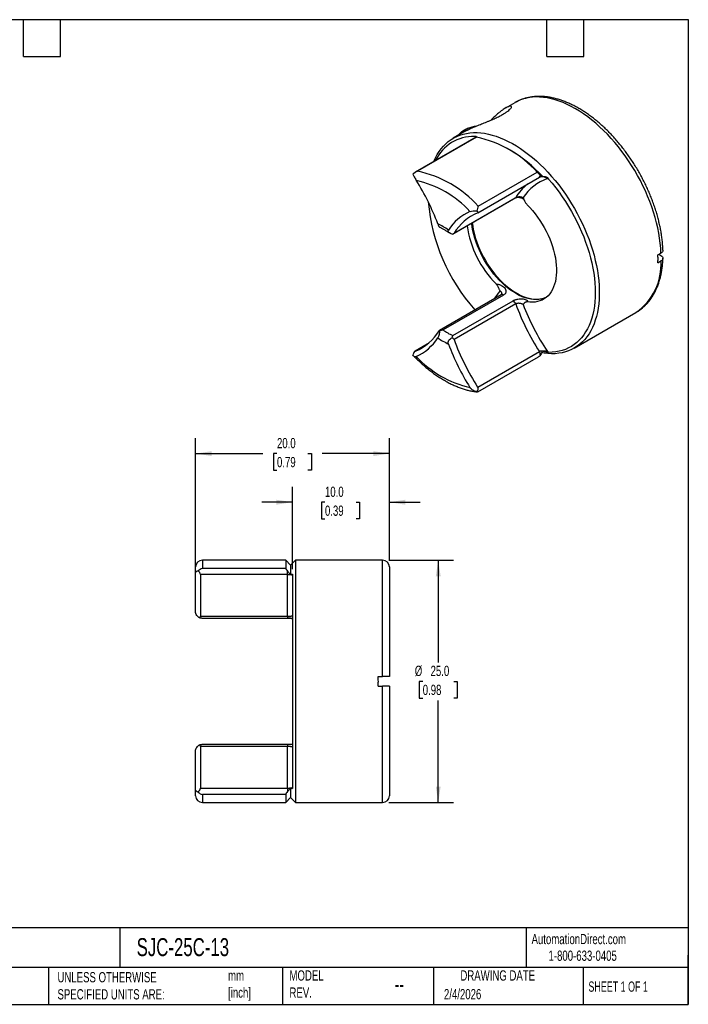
# Model space of a CAD drawing. Header units: millimetres. Extents: x 3 to 137, y 3 to 105.
# Tile 2 of 2: x 68 to 137, y 3 to 105. Entities that reach past the tile are written whole.
import ezdxf

# ---------------------------------------------------------------- set-up
doc = ezdxf.new("R2010")
doc.units = ezdxf.units.MM
doc.header["$LTSCALE"] = 0.5
doc.linetypes.add('SLD-Solid', pattern=[0])
doc.layers.add('DIMENSIONS', color=140, linetype='SLD-Solid', lineweight=25)
doc.layers.add('TEXT', color=140, linetype='SLD-Solid', lineweight=25)
doc.styles.add('SLDTEXTSTYLE0', font='TXT', dxfattribs={"width": 0.7})
doc.styles.add('SLDTEXTSTYLE1', font='TXT', dxfattribs={"width": 0.65})
doc.dimstyles.new('SLDDIMSTYLE1', dxfattribs={"dimtxt": 1.079004, "dimasz": 1.651, "dimexe": 0, "dimexo": 0.0625, "dimgap": 0.269751, "dimtad": 0, "dimtih": 1, "dimtoh": 1, "dimdec": 1, "dimrnd": 1e-09, "dimzin": 4, "dimdsep": 46, "dimtxsty": 'SLDTEXTSTYLE0', "dimsah": 1, "dimcen": 0.09, "dimadec": 0, "dimazin": 1, "dimtfac": 1, "dimtdec": 1, "dimtofl": 0, "dimtmove": 0, "dimatfit": 3, "dimfxl": 0, "dimfrac": 2, "dimtolj": 1, "dimtzin": 12, "dimarcsym": 0})
doc.dimstyles.new('SLDDIMSTYLE2', dxfattribs={"dimtxt": 1.079004, "dimasz": 1.651, "dimexe": 0, "dimexo": 0.0625, "dimgap": 0.269751, "dimtad": 0, "dimtih": 1, "dimtoh": 1, "dimdec": 1, "dimrnd": 1e-09, "dimzin": 4, "dimdsep": 46, "dimtxsty": 'SLDTEXTSTYLE0', "dimsah": 1, "dimcen": 0.09, "dimadec": 0, "dimazin": 1, "dimtfac": 1, "dimtdec": 1, "dimtmove": 0, "dimatfit": 0, "dimfxl": 0, "dimfrac": 2, "dimtolj": 1, "dimtzin": 12, "dimarcsym": 0})

# ---------------------------------------------------------------- blocks, each defined once
blk = doc.blocks.new('_D_1')
at = {"layer": 'DIMENSIONS'}
for p, q in [((105.62, 49), (112.31, 49)), ((110.72, 49), (110.72, 38.46)), ((109.12, 36.5), (108.75, 36.5)), ((108.75, 36.5), (108.75, 34.78)), ((112.32, 36.5), (112.69, 36.5)), ((112.69, 36.5), (112.69, 34.78)), ((108.75, 34.78), (109.12, 34.78)), ((112.69, 34.78), (112.32, 34.78)), ((110.72, 24), (110.72, 34.54)), ((105.62, 24), (112.31, 24))]:
    blk.add_line(p, q, dxfattribs=at)
for points in [[(110.72, 49), (110.47, 47.35), (110.97, 47.35)], [(110.72, 24), (110.97, 25.65), (110.47, 25.65)]]:
    blk.add_solid(points, dxfattribs=at)
at = {"layer": 'DIMENSIONS', "char_height": 1.058, "attachment_point": 1, "style": 'SLDTEXTSTYLE0'}
for s, insert in [('%%c', (108.3, 38.11)), ('25.0', (109.93, 38.11)), ('0.98', (109.12, 36.15))]:
    blk.add_mtext(s, dxfattribs=dict(at, insert=insert))
blk = doc.blocks.new('_D_2')
at = {"layer": 'DIMENSIONS'}
for p, q in [((95.68, 48.08), (95.68, 56.57)), ((105.68, 48.93), (105.68, 56.57)), ((95.68, 54.99), (92.51, 54.99)), ((99.03, 54.99), (98.67, 54.99)), ((98.67, 54.99), (98.67, 53.27)), ((102.24, 54.99), (102.6, 54.99)), ((102.6, 54.99), (102.6, 53.27)), ((105.68, 54.99), (108.86, 54.99)), ((98.67, 53.27), (99.03, 53.27)), ((102.6, 53.27), (102.24, 53.27))]:
    blk.add_line(p, q, dxfattribs=at)
for points in [[(95.68, 54.99), (94.03, 55.24), (94.03, 54.73)], [(105.68, 54.99), (107.33, 54.73), (107.33, 55.24)]]:
    blk.add_solid(points, dxfattribs=at)
at = {"layer": 'DIMENSIONS', "char_height": 1.058, "attachment_point": 1, "style": 'SLDTEXTSTYLE0'}
for s, insert in [('10.0', (99.03, 56.59)), ('0.39', (99.03, 54.64))]:
    blk.add_mtext(s, dxfattribs=dict(at, insert=insert))
blk = doc.blocks.new('_D_3')
at = {"layer": 'DIMENSIONS'}
for p, q in [((85.68, 48.26), (85.68, 61.59)), ((105.68, 48.93), (105.68, 61.59)), ((85.68, 60), (92.62, 60)), ((94.08, 60), (93.71, 60)), ((93.71, 60), (93.71, 58.28)), ((97.28, 60), (97.65, 60)), ((97.65, 60), (97.65, 58.28)), ((105.68, 60), (98.75, 60)), ((93.71, 58.28), (94.08, 58.28)), ((97.65, 58.28), (97.28, 58.28))]:
    blk.add_line(p, q, dxfattribs=at)
for points in [[(85.68, 60), (87.33, 59.75), (87.33, 60.25)], [(105.68, 60), (104.03, 60.25), (104.03, 59.75)]]:
    blk.add_solid(points, dxfattribs=at)
at = {"layer": 'DIMENSIONS', "char_height": 1.058, "attachment_point": 1, "style": 'SLDTEXTSTYLE0'}
for s, insert in [('20.0', (94.08, 61.61)), ('0.79', (94.08, 59.65))]:
    blk.add_mtext(s, dxfattribs=dict(at, insert=insert))

msp = doc.modelspace()

# ---------------------------------------------------------------- linework, layer by layer
for p, q in [((118.62, 96.21), (117.65, 95.65)), ((118.64, 96.22), (118.62, 96.21)), ((114.59, 92.65), (108.33, 89.04)), ((114.67, 92.66), (108.59, 89.15)), ((113.51, 93.26), (112.26, 92.54)), ((114.58, 92.65), (114.49, 92.73)), ((118.16, 91.31), (117.8, 91.51)), ((114.81, 84.85), (121.18, 88.53)), ((114.85, 85.53), (120.93, 89.04)), ((121.19, 88.53), (121.28, 88.56)), ((112.29, 82.7), (118.67, 86.38)), ((112.35, 82.75), (118.72, 86.43)), ((133.38, 80.51), (133.7, 80.7)), ((133.49, 80.57), (133.7, 80.45)), ((133.38, 79.69), (133.7, 79.88)), ((117.22, 76.39), (110.84, 72.71)), ((117.45, 76.35), (111.23, 72.76)), ((117.27, 76.43), (117.22, 76.39)), ((112.21, 72.19), (118.44, 75.78)), ((118.72, 75.45), (112.35, 71.77)), ((114.51, 74.83), (114.49, 74.85)), ((114.49, 74.85), (114.52, 74.84)), ((124.76, 70.89), (131.12, 74.56)), ((131.11, 74.55), (131.12, 74.56)), ((109.59, 71.29), (108.34, 70.57)), ((109.58, 71.28), (108.36, 70.58)), ((114.79, 66.87), (121.16, 70.54)), ((114.8, 66.37), (121.06, 69.98)), ((94.98, 49), (86.38, 49)), ((86.38, 49), (86.38, 48.19)), ((95.48, 48.5), (94.98, 49)), ((94.98, 49), (94.98, 48.19)), ((95.98, 49), (95.48, 48.5)), ((104.98, 49), (95.98, 49)), ((95.98, 49), (95.98, 24)), ((104.98, 37), (104.98, 49)), ((85.68, 47.63), (85.68, 48.3)), ((86.38, 48.19), (94.98, 48.19)), ((95.18, 47.51), (95.18, 47.87)), ((95.48, 48.5), (95.48, 47.53)), ((105.68, 48.3), (105.68, 37)), ((85.68, 43.71), (85.68, 47.63)), ((95.18, 47.51), (86.18, 47.51)), ((86.18, 47.51), (86.18, 43.22)), ((95.18, 43.22), (95.18, 47.51)), ((95.69, 47.47), (95.68, 47.44)), ((95.68, 47.44), (95.68, 25.55)), ((86.18, 43.22), (95.18, 43.22)), ((86.32, 43.01), (95.18, 43.01)), ((95.18, 43.22), (95.18, 43.01)), ((95.18, 43.01), (95.26, 43.01)), ((104.52, 37), (104.98, 37)), ((104.52, 36), (104.98, 36)), ((104.98, 24), (104.98, 36)), ((105.68, 36), (105.68, 24.7)), ((86.18, 29.78), (86.18, 25.49)), ((95.18, 29.78), (86.18, 29.78)), ((95.18, 29.99), (86.32, 29.99)), ((86.32, 29.99), (86.32, 29.99)), ((95.18, 29.99), (95.18, 29.78)), ((95.18, 25.49), (95.18, 29.78)), ((85.68, 25.37), (85.68, 29.29)), ((86.18, 25.49), (95.18, 25.49)), ((95.18, 25.49), (95.18, 25.13)), ((95.48, 25.47), (95.48, 24.5)), ((95.68, 25.55), (95.69, 25.53)), ((85.68, 24.7), (85.68, 25.37)), ((94.98, 24.81), (86.38, 24.81)), ((86.38, 24.81), (86.38, 24)), ((94.98, 24.81), (94.98, 24)), ((94.98, 24), (95.48, 24.5)), ((95.48, 24.5), (95.98, 24)), ((86.38, 24), (94.98, 24)), ((95.98, 24), (104.98, 24))]:
    msp.add_line(p, q)
at = {"flags": 128}
for points in [[(133.7, 80.7), (133.68, 81.2), (133.63, 81.71), (133.56, 82.23), (133.48, 82.76), (133.37, 83.29), (133.24, 83.83), (133.1, 84.37), (132.93, 84.92), (132.75, 85.47), (132.55, 86.01), (132.33, 86.55), (132.1, 87.1), (131.84, 87.63), (131.58, 88.17), (131.29, 88.69), (131, 89.21), (130.68, 89.72), (130.36, 90.22), (130.02, 90.71), (129.67, 91.19), (129.31, 91.65), (128.94, 92.1), (128.56, 92.53), (128.17, 92.95), (127.78, 93.35), (127.37, 93.73), (126.97, 94.09), (126.55, 94.44), (126.14, 94.76), (125.72, 95.06), (125.29, 95.34), (124.87, 95.59), (124.45, 95.82), (124.03, 96.03), (123.61, 96.22), (123.19, 96.38), (122.78, 96.51), (122.37, 96.62), (121.97, 96.7), (121.57, 96.76), (121.18, 96.79), (120.8, 96.8), (120.43, 96.77), (120.07, 96.73), (119.72, 96.65), (119.39, 96.56), (119.06, 96.43), (118.75, 96.28), (118.64, 96.22)], [(110.27, 90.16), (110.27, 90.17), (110.43, 90.52), (110.61, 90.86), (110.81, 91.17), (111.02, 91.46), (111.25, 91.73), (111.5, 91.98), (111.76, 92.2), (112.04, 92.4), (112.34, 92.58), (112.64, 92.73), (112.96, 92.86), (113.29, 92.96), (113.64, 93.04), (113.99, 93.09), (114.36, 93.12), (114.73, 93.12), (115.11, 93.1), (115.5, 93.05), (115.9, 92.97), (116.3, 92.87), (116.71, 92.74), (117.12, 92.59), (117.54, 92.42), (117.95, 92.22), (118.37, 92), (118.79, 91.75), (119.21, 91.48), (119.62, 91.19), (120.04, 90.88), (120.45, 90.55), (120.85, 90.2), (121.25, 89.83), (121.65, 89.44), (122.04, 89.03), (122.42, 88.61), (122.79, 88.17), (123.15, 87.72), (123.5, 87.25), (123.84, 86.78), (124.17, 86.29), (124.48, 85.79), (124.78, 85.28), (125.07, 84.76), (125.34, 84.24), (125.6, 83.71), (125.84, 83.17), (126.07, 82.63), (126.28, 82.1), (126.47, 81.56), (126.64, 81.02), (126.8, 80.48), (126.93, 79.94), (127.05, 79.41), (127.15, 78.88), (127.23, 78.36), (127.28, 77.85), (127.32, 77.35), (127.34, 76.85), (127.34, 76.37), (127.32, 75.9), (127.28, 75.44), (127.23, 75), (127.15, 74.57), (127.05, 74.15), (126.93, 73.76), (126.8, 73.38), (126.64, 73.02), (126.47, 72.68), (126.28, 72.36), (126.07, 72.06), (125.84, 71.78), (125.6, 71.53), (125.34, 71.3), (125.07, 71.09), (124.78, 70.9), (124.48, 70.74), (124.17, 70.6), (123.84, 70.49), (123.5, 70.41), (123.15, 70.35), (122.79, 70.31), (122.42, 70.3), (122.04, 70.32), (121.65, 70.36), (121.39, 70.4)], [(122.11, 88.33), (122.48, 87.89), (122.84, 87.44), (123.19, 86.97), (123.52, 86.49), (123.85, 86.01), (124.16, 85.51), (124.46, 85), (124.75, 84.48), (125.02, 83.96), (125.27, 83.43), (125.51, 82.89), (125.73, 82.36), (125.93, 81.82), (126.12, 81.28), (126.28, 80.74), (126.43, 80.2), (126.56, 79.67), (126.67, 79.14), (126.76, 78.62), (126.83, 78.1), (126.88, 77.6), (126.91, 77.1), (126.92, 76.61), (126.91, 76.13), (126.88, 75.67), (126.83, 75.22), (126.76, 74.79), (126.67, 74.37), (126.56, 73.97), (126.43, 73.58), (126.28, 73.22), (126.12, 72.87), (125.93, 72.55), (125.73, 72.24), (125.51, 71.96), (125.27, 71.7), (125.02, 71.46), (124.75, 71.25), (124.46, 71.06), (124.16, 70.9), (123.85, 70.76), (123.52, 70.65), (123.19, 70.56), (122.84, 70.5), (122.48, 70.46), (122.11, 70.45)], [(119.9, 85.68), (120.18, 85.38), (120.46, 85.07), (120.72, 84.75), (120.98, 84.4), (121.22, 84.05), (121.45, 83.69), (121.66, 83.32), (121.87, 82.94), (122.05, 82.55), (122.22, 82.16), (122.38, 81.77), (122.51, 81.37), (122.63, 80.98), (122.73, 80.59), (122.81, 80.21), (122.86, 79.83), (122.9, 79.46), (122.92, 79.09), (122.92, 78.74), (122.9, 78.4), (122.86, 78.08), (122.81, 77.77), (122.73, 77.47), (122.63, 77.2), (122.51, 76.94), (122.38, 76.7), (122.22, 76.49), (122.05, 76.29), (121.87, 76.12), (121.66, 75.97), (121.45, 75.85), (121.22, 75.75), (120.98, 75.68), (120.72, 75.63), (120.46, 75.61), (120.18, 75.62), (119.9, 75.65)], [(121.79, 76.06), (121.59, 75.99), (121.34, 75.92), (121.09, 75.89), (120.82, 75.88), (120.55, 75.89), (120.26, 75.93), (119.98, 75.99), (119.68, 76.08), (119.38, 76.19), (119.08, 76.33), (118.78, 76.49), (118.48, 76.68), (118.18, 76.88), (117.88, 77.11), (117.59, 77.35), (117.3, 77.62), (117.01, 77.91), (116.74, 78.21), (116.47, 78.52), (116.21, 78.85), (115.97, 79.2), (115.73, 79.55), (115.51, 79.92), (115.3, 80.29), (115.11, 80.67), (114.93, 81.05), (114.77, 81.44), (114.62, 81.83), (114.49, 82.22), (114.38, 82.61), (114.29, 82.99), (114.22, 83.37), (114.17, 83.75), (114.17, 83.78)], [(114.23, 83.82), (114.24, 83.75), (114.29, 83.37), (114.37, 82.99), (114.46, 82.6), (114.57, 82.21), (114.7, 81.82), (114.84, 81.43), (115.01, 81.04), (115.19, 80.66), (115.38, 80.28), (115.6, 79.91), (115.82, 79.54), (116.06, 79.19), (116.31, 78.84), (116.57, 78.51), (116.84, 78.2), (117.11, 77.9), (117.4, 77.62), (117.69, 77.36), (117.99, 77.11), (118.29, 76.89), (118.59, 76.69), (118.89, 76.51), (119.19, 76.36), (119.5, 76.22), (119.79, 76.12), (120.09, 76.03), (120.37, 75.98), (120.65, 75.95), (120.93, 75.94), (121.19, 75.96), (121.44, 76.01), (121.68, 76.08), (121.91, 76.18), (121.96, 76.2)]]:
    msp.add_lwpolyline(points, dxfattribs=at)
for centre, radius, start, end in [((114.84, 91.13), 2.63, 98.2296, 137.2857), ((114.37, 88.38), 4.35, 88.4849, 154.3364), ((112.22, 81.18), 11.73, 42.0396, 77.9658), ((110.64, 78.66), 14.71, 42.4306, 59.2618), ((106.14, 77.67), 11.73, 42.0396, 77.9658), ((121.04, 88.7), 0.222, 307.4455, 14.6988), ((106, 77.55), 10.92, 42.9523, 77.0531), ((86.95, 74.78), 25.35, 20.6494, 31.9686), ((123.27, 83.65), 5.33, 128.7539, 148.6046), ((123.54, 83.8), 4.83, 108.7216, 147.2062), ((118.6, 86.5), 0.142, 300.2336, 329.0685), ((128.81, 87.63), 19.19, 184.9301, 221.7442), ((116.18, 80.24), 5.23, 114.6673, 147.2467), ((116.7, 80.15), 5.06, 112.0864, 149.0755), ((107.83, 77.51), 6.82, 54.5866, 65.4187), ((124.15, 84.95), 10.54, 187.8033, 224.963), ((127.65, 79.53), 6.07, 304.9392, 3.2685), ((112.71, 79.67), 5.27, 314.9395, 326.54), ((117.3, 76.19), 0.22, 48.3221, 112.3927), ((118.15, 75.26), 0.593, 18.4344, 61.5662), ((141.72, 83.82), 24.48, 200.0106, 212.8662), ((141.68, 83.8), 23.74, 200.7243, 213.9388), ((106.46, 75.27), 5.06, 292.0864, 329.0755), ((114.79, 77.79), 6.17, 234.6874, 245.318), ((106.27, 74.77), 5.23, 294.6673, 327.2467), ((114.62, 77.51), 6.82, 234.5866, 245.4187), ((135.5, 80.24), 25.35, 200.6494, 211.9686), ((135.35, 80.15), 24.48, 200.0106, 212.8662), ((120.7, 70.22), 0.552, 355.9968, 34.8059), ((116.45, 77.46), 10.92, 222.9523, 257.0531), ((86.38, 48.3), 0.7, 90, 180), ((104.98, 48.3), 0.7, 0, 90), ((86.38, 24.7), 0.7, 180, 270), ((104.98, 24.7), 0.7, 270, 0)]:
    msp.add_arc(centre, radius, start, end)
for points, knots in [([(133.91, 80.99), (133.91, 81.01), (133.9, 81.18), (133.88, 81.52), (133.84, 82.01), (133.77, 82.51), (133.69, 83.01), (133.59, 83.51), (133.47, 84.02), (133.34, 84.53), (133.19, 85.05), (133.02, 85.56), (132.83, 86.07), (132.63, 86.58), (132.42, 87.09), (132.19, 87.6), (131.94, 88.1), (131.69, 88.59), (131.41, 89.08), (131.13, 89.57), (130.83, 90.04), (130.52, 90.5), (130.2, 90.96), (129.87, 91.4), (129.53, 91.83), (129.18, 92.25), (128.83, 92.66), (128.46, 93.05), (128.09, 93.42), (127.71, 93.78), (127.32, 94.13), (126.93, 94.45), (126.53, 94.76), (126.13, 95.05), (125.73, 95.32), (125.32, 95.57), (124.92, 95.8), (124.51, 96.01), (124.1, 96.2), (123.69, 96.36), (123.29, 96.5), (122.88, 96.62), (122.48, 96.72), (122.09, 96.79), (121.7, 96.84), (121.32, 96.86), (120.94, 96.86), (120.57, 96.83), (120.21, 96.78), (119.87, 96.71), (119.53, 96.62), (119.2, 96.5), (118.91, 96.37), (118.72, 96.27), (118.64, 96.22)], [0, 0, 0, 0, 0.002233, 0.022022, 0.041801, 0.06157, 0.081329, 0.101076, 0.120811, 0.140534, 0.160246, 0.179949, 0.199642, 0.219327, 0.239005, 0.258678, 0.278346, 0.298011, 0.317674, 0.337338, 0.357001, 0.376667, 0.396337, 0.41601, 0.43569, 0.455377, 0.475073, 0.494778, 0.514495, 0.534224, 0.553966, 0.573722, 0.593492, 0.613277, 0.633075, 0.652887, 0.672709, 0.692538, 0.71237, 0.732195, 0.752006, 0.771791, 0.791537, 0.81123, 0.830853, 0.850391, 0.86983, 0.889157, 0.908367, 0.92746, 0.94644, 0.965323, 0.984126, 1, 1, 1, 1]), ([(113.51, 93.26), (113.55, 93.28), (113.66, 93.35), (113.87, 93.45), (114.17, 93.6), (114.57, 93.77), (114.98, 93.94), (115.32, 94.07), (115.59, 94.18), (115.87, 94.29), (116.2, 94.43), (116.6, 94.61), (117.02, 94.8), (117.38, 95), (117.67, 95.18), (117.91, 95.34), (118.09, 95.5), (118.21, 95.63), (118.28, 95.74), (118.28, 95.81), (118.23, 95.85), (118.16, 95.85), (118.07, 95.84), (117.96, 95.8), (117.82, 95.74), (117.64, 95.65), (117.41, 95.5), (117.14, 95.31), (116.85, 95.07), (116.55, 94.8), (116.32, 94.58), (116.19, 94.45), (116.17, 94.42)], [0, 0, 0, 0, 0.017217, 0.047372, 0.077521, 0.123629, 0.170899, 0.194016, 0.21713, 0.241174, 0.265215, 0.304522, 0.345272, 0.380294, 0.416406, 0.450291, 0.485125, 0.51971, 0.555173, 0.592323, 0.630311, 0.656217, 0.682127, 0.708775, 0.735426, 0.773716, 0.812354, 0.855963, 0.899583, 0.944369, 0.989162, 1, 1, 1, 1]), ([(114.57, 93.77), (114.53, 93.76), (114.4, 93.74), (114.2, 93.69), (113.96, 93.62), (113.74, 93.54), (113.53, 93.44), (113.34, 93.34), (113.16, 93.22), (113.01, 93.09), (112.89, 92.97), (112.83, 92.89), (112.8, 92.85)], [0, 0, 0, 0, 0.056659, 0.164874, 0.273173, 0.381577, 0.490098, 0.598739, 0.707479, 0.816253, 0.92491, 1, 1, 1, 1]), ([(114.49, 92.73), (114.52, 92.74), (114.58, 92.76), (114.66, 92.73), (114.71, 92.68), (114.73, 92.64), (114.73, 92.64)], [0, 0, 0, 0, 0.289178, 0.579014, 0.990632, 1, 1, 1, 1]), ([(114.59, 92.65), (114.6, 92.65), (114.6, 92.66), (114.63, 92.66), (114.66, 92.66), (114.67, 92.66)], [0, 0, 0, 0, 0.124678, 0.833655, 1, 1, 1, 1]), ([(108.1, 88.85), (108.14, 88.76), (108.19, 88.66), (108.31, 88.44), (108.37, 88.32), (108.45, 88.2)], [0, 0, 0, 0, 0.5, 0.5, 1, 1, 1, 1]), ([(120.93, 89.04), (120.99, 88.98), (121.05, 88.93), (121.16, 88.83), (121.21, 88.79), (121.26, 88.76)], [0, 0, 0, 0, 0.5, 0.5, 1, 1, 1, 1]), ([(121.99, 88.37), (121.97, 88.38), (121.93, 88.41), (121.88, 88.44), (121.84, 88.47), (121.78, 88.49), (121.7, 88.53), (121.59, 88.56), (121.46, 88.58), (121.34, 88.57), (121.24, 88.56), (121.18, 88.53), (121.16, 88.52)], [0, 0, 0, 0, 0.09035, 0.162333, 0.215853, 0.250843, 0.384187, 0.500396, 0.644369, 0.773862, 0.891281, 1, 1, 1, 1]), ([(121.26, 88.76), (121.29, 88.73), (121.32, 88.71), (121.35, 88.69), (121.38, 88.67), (121.4, 88.65), (121.42, 88.64), (121.45, 88.62), (121.47, 88.6), (121.49, 88.59)], [0, 0, 0, 0, 0.0001900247, 0.0001900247, 0.0001900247, 0.0003232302, 0.0003232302, 0.0003232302, 0.0004564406, 0.0004564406, 0.0004564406, 0.0004564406]), ([(121.49, 88.59), (121.61, 88.6), (121.73, 88.59), (121.9, 88.54), (121.96, 88.51), (122.05, 88.44), (122.08, 88.39), (122.11, 88.33)], [0, 0, 0, 0, 0.5, 0.5, 0.75, 0.75, 1, 1, 1, 1]), ([(122.11, 88.33), (122.09, 88.33), (122.05, 88.35), (122.01, 88.36), (121.99, 88.37)], [0, 0, 0, 0, 0.452715, 1, 1, 1, 1]), ([(118.67, 86.38), (118.69, 86.39), (118.74, 86.41), (118.83, 86.44), (118.92, 86.45), (119.03, 86.45), (119.17, 86.43), (119.32, 86.39), (119.44, 86.32), (119.54, 86.24), (119.57, 86.19), (119.59, 86.16)], [0, 0, 0, 0, 0.09585, 0.185721, 0.269554, 0.346506, 0.479854, 0.605444, 0.725109, 0.862784, 1, 1, 1, 1]), ([(118.72, 86.43), (118.73, 86.44), (118.76, 86.45), (118.82, 86.47), (118.88, 86.49), (118.95, 86.51), (119.03, 86.51), (119.11, 86.52), (119.21, 86.51), (119.32, 86.49), (119.41, 86.45), (119.46, 86.42), (119.48, 86.41)], [0, 0, 0, 0, 0.0728856, 0.1492991, 0.2297729, 0.3147549, 0.4046137, 0.4996459, 0.6096278, 0.7491317, 0.9094319, 1, 1, 1, 1]), ([(119.48, 86.41), (119.5, 86.38), (119.53, 86.32), (119.57, 86.22), (119.61, 86.12), (119.67, 86.01), (119.73, 85.89), (119.81, 85.77), (119.87, 85.71), (119.9, 85.68)], [0, 0, 0, 0, 0.125309, 0.250647, 0.38576, 0.500386, 0.683822, 0.848754, 1, 1, 1, 1]), ([(114, 84.99), (114.08, 85.03), (114.19, 85.04), (114.44, 85.05), (114.57, 85.05), (114.71, 85.03)], [0, 0, 0, 0, 0.5, 0.5, 1, 1, 1, 1]), ([(114.79, 84.84), (114.84, 84.86), (114.85, 84.9), (114.81, 84.96), (114.77, 85), (114.71, 85.03)], [0, 0, 0, 0, 0.5, 0.5, 1, 1, 1, 1]), ([(110.67, 83.71), (110.69, 83.67), (110.72, 83.57), (110.77, 83.46), (110.82, 83.39), (110.83, 83.39), (110.84, 83.38)], [0, 0, 0, 0, 0.258765, 0.518587, 0.763721, 1, 1, 1, 1]), ([(110.84, 83.38), (110.85, 83.37), (110.95, 83.33), (111.14, 83.23), (111.41, 83.08), (111.66, 82.93), (111.82, 82.82), (111.88, 82.78)], [0, 0, 0, 0, 0.0349328, 0.2948182, 0.5548401, 0.8149948, 1, 1, 1, 1]), ([(112.16, 82.65), (112.1, 82.67), (112.03, 82.7), (111.92, 82.75), (111.86, 82.79), (111.79, 82.86), (111.76, 82.91), (111.75, 82.99), (111.76, 83.03), (111.78, 83.07)], [0, 0, 0, 0, 0.25, 0.25, 0.5, 0.5, 0.75, 0.75, 1, 1, 1, 1]), ([(133.9, 80.99), (133.9, 80.96), (133.9, 80.88), (133.82, 80.77), (133.74, 80.72), (133.7, 80.7)], [0, 0, 0, 0, 0.307413, 0.725836, 1, 1, 1, 1]), ([(133.7, 80.45), (133.77, 80.41), (133.82, 80.37), (133.89, 80.27), (133.91, 80.22), (133.91, 80.06), (133.83, 79.95), (133.7, 79.88)], [0, 0, 0, 0, 0.25, 0.25, 0.5, 0.5, 1, 1, 1, 1]), ([(131.11, 74.56), (131.13, 74.56), (131.24, 74.62), (131.44, 74.76), (131.72, 74.96), (131.98, 75.19), (132.22, 75.43), (132.45, 75.7), (132.67, 75.98), (132.87, 76.29), (133.05, 76.61), (133.22, 76.95), (133.37, 77.31), (133.5, 77.69), (133.62, 78.08), (133.71, 78.49), (133.79, 78.91), (133.85, 79.34), (133.89, 79.76), (133.9, 80.03), (133.91, 80.16)], [0, 0, 0, 0, 0.007299, 0.064727, 0.122148, 0.179639, 0.237284, 0.295158, 0.353318, 0.411802, 0.470631, 0.529802, 0.589298, 0.649089, 0.709133, 0.769386, 0.829803, 0.890341, 0.950963, 1, 1, 1, 1]), ([(116.69, 77.5), (116.72, 77.5), (116.78, 77.5), (116.87, 77.48), (116.98, 77.46), (117.1, 77.42), (117.27, 77.34), (117.46, 77.22), (117.63, 77.04), (117.72, 76.84), (117.71, 76.69), (117.67, 76.57), (117.62, 76.49), (117.54, 76.41), (117.48, 76.37), (117.45, 76.35)], [0, 0, 0, 0, 0.041975, 0.083776, 0.125898, 0.188768, 0.250832, 0.37509, 0.499899, 0.624534, 0.749477, 0.812156, 0.874727, 0.937382, 1, 1, 1, 1]), ([(117.11, 76.77), (117.1, 76.8), (117.07, 76.86), (117.02, 76.96), (116.98, 77.06), (116.92, 77.17), (116.86, 77.29), (116.78, 77.4), (116.72, 77.47), (116.69, 77.5)], [0, 0, 0, 0, 0.1253093, 0.2506467, 0.3857597, 0.5003856, 0.6838217, 0.8487543, 1, 1, 1, 1]), ([(117.27, 76.43), (117.27, 76.44), (117.28, 76.46), (117.29, 76.49), (117.3, 76.52), (117.29, 76.56), (117.28, 76.61), (117.23, 76.67), (117.18, 76.72), (117.13, 76.75), (117.11, 76.77)], [0, 0, 0, 0, 0.082195, 0.167893, 0.257268, 0.350471, 0.493243, 0.674338, 0.88243, 1, 1, 1, 1]), ([(118.44, 75.78), (118.46, 75.79), (118.51, 75.82), (118.58, 75.85), (118.68, 75.89), (118.8, 75.92), (118.98, 75.96), (119.22, 75.98), (119.49, 75.96), (119.71, 75.92), (119.85, 75.86), (119.91, 75.8), (119.93, 75.75), (119.93, 75.7), (119.91, 75.66), (119.9, 75.65)], [0, 0, 0, 0, 0.041835, 0.083459, 0.125346, 0.187897, 0.250597, 0.37554, 0.500176, 0.624985, 0.749244, 0.811287, 0.874178, 0.937162, 1, 1, 1, 1]), ([(119.48, 75.4), (119.47, 75.4), (119.44, 75.42), (119.39, 75.44), (119.3, 75.47), (119.21, 75.49), (119.1, 75.51), (118.99, 75.51), (118.88, 75.5), (118.79, 75.48), (118.74, 75.46), (118.72, 75.45)], [0, 0, 0, 0, 0.052687, 0.13639, 0.251163, 0.390675, 0.500744, 0.641222, 0.770401, 0.889466, 1, 1, 1, 1]), ([(119.9, 75.65), (119.88, 75.65), (119.85, 75.65), (119.8, 75.64), (119.75, 75.63), (119.71, 75.61), (119.66, 75.58), (119.61, 75.54), (119.57, 75.49), (119.53, 75.44), (119.5, 75.41), (119.48, 75.4)], [0, 0, 0, 0, 0.0888815, 0.18218, 0.2811107, 0.3866944, 0.4997717, 0.611759, 0.7495775, 0.8748921, 1, 1, 1, 1]), ([(110.88, 72.7), (110.87, 72.64), (110.86, 72.57), (110.84, 72.44), (110.82, 72.37), (110.79, 72.22), (110.77, 72.15), (110.72, 72.03), (110.69, 71.98), (110.67, 71.94)], [0, 0, 0, 0, 0.25, 0.25, 0.5, 0.5, 0.75, 0.75, 1, 1, 1, 1]), ([(111.78, 71.3), (111.76, 71.37), (111.75, 71.44), (111.76, 71.58), (111.79, 71.65), (111.9, 71.82), (112.03, 71.9), (112.16, 71.96)], [0, 0, 0, 0, 0.25, 0.25, 0.5, 0.5, 1, 1, 1, 1]), ([(108.36, 70.58), (108.31, 70.56), (108.26, 70.5), (108.17, 70.36), (108.13, 70.28), (108.1, 70.19)], [0, 0, 0, 0, 0.5, 0.5, 1, 1, 1, 1]), ([(108.45, 70.02), (108.37, 69.99), (108.31, 70), (108.19, 70.06), (108.14, 70.12), (108.1, 70.19)], [0, 0, 0, 0, 0.5, 0.5, 1, 1, 1, 1]), ([(121.26, 70.19), (121.22, 70.13), (121.16, 70.05), (121.08, 70), (121.06, 69.98)], [0, 0, 0, 0, 0.669238, 1, 1, 1, 1]), ([(121.16, 70.54), (121.17, 70.55), (121.2, 70.56), (121.25, 70.58), (121.31, 70.6), (121.37, 70.61), (121.44, 70.62), (121.52, 70.62), (121.6, 70.62), (121.7, 70.61), (121.8, 70.6), (121.9, 70.58), (121.95, 70.56), (121.99, 70.55)], [0, 0, 0, 0, 0.0613652, 0.1250112, 0.1916855, 0.2620303, 0.3365804, 0.4157692, 0.4999405, 0.6160604, 0.7494076, 0.837843, 1, 1, 1, 1]), ([(121.49, 70.57), (121.46, 70.52), (121.43, 70.47), (121.39, 70.41), (121.35, 70.34), (121.3, 70.26), (121.26, 70.19)], [0, 0, 0, 0, 0.0001899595, 0.0001899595, 0.0001899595, 0.0004564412, 0.0004564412, 0.0004564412, 0.0004564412]), ([(122.11, 70.45), (122.08, 70.44), (122.05, 70.44), (121.96, 70.45), (121.9, 70.46), (121.73, 70.5), (121.61, 70.53), (121.49, 70.57)], [0, 0, 0, 0, 0.25, 0.25, 0.5, 0.5, 1, 1, 1, 1]), ([(121.99, 70.55), (122.01, 70.53), (122.05, 70.5), (122.09, 70.47), (122.11, 70.45)], [0, 0, 0, 0, 0.547285, 1, 1, 1, 1]), ([(108.18, 70.09), (108.19, 70.07), (108.32, 69.94), (108.59, 69.68), (108.97, 69.32), (109.35, 68.98), (109.75, 68.66), (110.14, 68.35), (110.55, 68.07), (110.95, 67.8), (111.35, 67.56), (111.76, 67.33), (112.17, 67.13), (112.58, 66.95), (112.98, 66.79), (113.39, 66.65), (113.79, 66.53), (114.19, 66.45), (114.51, 66.39), (114.7, 66.37), (114.75, 66.36)], [0, 0, 0, 0, 0.005188, 0.065556, 0.125962, 0.186408, 0.246898, 0.307431, 0.368009, 0.428628, 0.489285, 0.549974, 0.610683, 0.671393, 0.732079, 0.792714, 0.853262, 0.913682, 0.973927, 1, 1, 1, 1]), ([(114.71, 66.38), (114.57, 66.41), (114.44, 66.46), (114.19, 66.6), (114.08, 66.69), (114, 66.82)], [0, 0, 0, 0, 0.5, 0.5, 1, 1, 1, 1]), ([(114.71, 66.38), (114.77, 66.45), (114.81, 66.52), (114.85, 66.7), (114.84, 66.79), (114.79, 66.87)], [0, 0, 0, 0, 0.5, 0.5, 1, 1, 1, 1]), ([(114.8, 66.37), (114.8, 66.37), (114.78, 66.34), (114.74, 66.36), (114.71, 66.38)], [0, 0, 0, 0, 0.11061, 1, 1, 1, 1]), ([(85.68, 47.63), (85.68, 47.73), (85.71, 47.79), (85.81, 47.89), (85.87, 47.91), (85.94, 47.92)], [0, 0, 0, 0, 0.5, 0.5, 1, 1, 1, 1]), ([(86.18, 47.51), (86.18, 47.57), (86.15, 47.64), (86.06, 47.79), (86, 47.86), (85.94, 47.92)], [0, 0, 0, 0, 0.5, 0.5, 1, 1, 1, 1]), ([(94.98, 48.19), (94.98, 48.16), (95.01, 48.11), (95.08, 47.99), (95.13, 47.93), (95.18, 47.87)], [0, 0, 0, 0, 0.5, 0.5, 1, 1, 1, 1]), ([(95.18, 47.87), (95.22, 47.82), (95.26, 47.78), (95.31, 47.73), (95.33, 47.7), (95.36, 47.66), (95.39, 47.63), (95.42, 47.6), (95.45, 47.56), (95.48, 47.53)], [0, 0, 0, 0, 0.0001900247, 0.0001900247, 0.0001900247, 0.0003232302, 0.0003232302, 0.0003232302, 0.0004564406, 0.0004564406, 0.0004564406, 0.0004564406]), ([(95.68, 47.41), (95.68, 47.42), (95.68, 47.43), (95.67, 47.44), (95.66, 47.45), (95.64, 47.46), (95.61, 47.47), (95.56, 47.48), (95.48, 47.49), (95.39, 47.5), (95.28, 47.51), (95.21, 47.51), (95.18, 47.51)], [0, 0, 0, 0, 0.09035, 0.162333, 0.215853, 0.250843, 0.384187, 0.500396, 0.644369, 0.773862, 0.891281, 1, 1, 1, 1]), ([(95.48, 47.53), (95.54, 47.56), (95.6, 47.57), (95.66, 47.57), (95.68, 47.57), (95.7, 47.54), (95.7, 47.52), (95.69, 47.49)], [0, 0, 0, 0, 0.5, 0.5, 0.75, 0.75, 1, 1, 1, 1]), ([(86.1, 43.05), (86.04, 43.08), (85.99, 43.11), (85.9, 43.2), (85.85, 43.25), (85.77, 43.37), (85.73, 43.43), (85.69, 43.57), (85.68, 43.64), (85.68, 43.71)], [0, 0, 0, 0, 0.25, 0.25, 0.5, 0.5, 0.75, 0.75, 1, 1, 1, 1]), ([(86.32, 43.01), (86.29, 43.01), (86.22, 43.01), (86.14, 43.03), (86.1, 43.05)], [0, 0, 0, 0, 0.375133, 1, 1, 1, 1]), ([(95.18, 43.22), (95.2, 43.22), (95.24, 43.22), (95.31, 43.23), (95.37, 43.23), (95.43, 43.23), (95.49, 43.24), (95.55, 43.24), (95.6, 43.25), (95.65, 43.25), (95.68, 43.25), (95.68, 43.25), (95.68, 43.24)], [0, 0, 0, 0, 0.0728856, 0.1492991, 0.2297729, 0.3147549, 0.4046137, 0.4996459, 0.6096278, 0.7491317, 0.9094319, 1, 1, 1, 1]), ([(95.18, 43.01), (95.26, 43.01), (95.41, 43.01), (95.58, 43.01), (95.65, 43.01), (95.68, 43.01)], [0, 0, 0, 0, 0.385817, 0.721612, 1, 1, 1, 1]), ([(95.68, 42.99), (95.61, 43), (95.48, 43.01), (95.32, 43.01), (95.25, 43.01)], [0, 0, 0, 0, 0.535422, 1, 1, 1, 1]), ([(95.26, 43.01), (95.33, 43.01), (95.48, 43.01), (95.61, 43), (95.68, 42.99)], [0, 0, 0, 0, 0.448184, 1, 1, 1, 1]), ([(105.68, 37), (105.68, 37), (105.66, 37), (105.59, 37), (105.54, 37), (105.35, 37), (105.17, 37), (104.98, 37)], [0, 0, 0, 0, 0.25, 0.25, 0.5, 0.5, 1, 1, 1, 1]), ([(105.68, 36), (105.68, 36), (105.66, 36), (105.59, 36), (105.54, 36), (105.35, 36), (105.17, 36), (104.98, 36)], [0, 0, 0, 0, 0.25, 0.25, 0.5, 0.5, 1, 1, 1, 1]), ([(85.68, 29.29), (85.68, 29.36), (85.69, 29.43), (85.73, 29.56), (85.77, 29.63), (85.89, 29.81), (85.99, 29.89), (86.1, 29.95)], [0, 0, 0, 0, 0.25, 0.25, 0.5, 0.5, 1, 1, 1, 1]), ([(86.1, 29.95), (86.14, 29.97), (86.22, 29.99), (86.29, 29.99), (86.32, 29.99)], [0, 0, 0, 0, 0.608226, 1, 1, 1, 1]), ([(95.68, 30.01), (95.67, 30.01), (95.62, 30), (95.5, 29.99), (95.33, 29.99), (95.23, 29.99), (95.18, 29.99)], [0, 0, 0, 0, 0.0708031, 0.4879248, 0.7316621, 1, 1, 1, 1]), ([(95.68, 29.75), (95.68, 29.75), (95.68, 29.75), (95.67, 29.75), (95.65, 29.75), (95.6, 29.75), (95.54, 29.76), (95.47, 29.76), (95.37, 29.77), (95.28, 29.77), (95.21, 29.78), (95.18, 29.78)], [0, 0, 0, 0, 0.052687, 0.13639, 0.251163, 0.390675, 0.500744, 0.641222, 0.770401, 0.889466, 1, 1, 1, 1]), ([(85.94, 25.07), (86, 25.14), (86.06, 25.21), (86.15, 25.35), (86.18, 25.43), (86.18, 25.49)], [0, 0, 0, 0, 0.5, 0.5, 1, 1, 1, 1]), ([(95.18, 25.49), (95.2, 25.49), (95.24, 25.49), (95.3, 25.49), (95.35, 25.49), (95.41, 25.5), (95.46, 25.5), (95.51, 25.51), (95.57, 25.52), (95.61, 25.53), (95.65, 25.54), (95.67, 25.56), (95.68, 25.58), (95.68, 25.58)], [0, 0, 0, 0, 0.0613652, 0.1250112, 0.1916855, 0.2620303, 0.3365804, 0.4157692, 0.4999405, 0.6160604, 0.7494076, 0.837843, 1, 1, 1, 1]), ([(95.48, 25.47), (95.44, 25.42), (95.4, 25.37), (95.36, 25.33), (95.3, 25.26), (95.24, 25.19), (95.18, 25.13)], [0, 0, 0, 0, 0.0001899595, 0.0001899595, 0.0001899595, 0.0004564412, 0.0004564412, 0.0004564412, 0.0004564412]), ([(95.69, 25.5), (95.69, 25.5), (95.7, 25.46), (95.68, 25.43), (95.63, 25.42), (95.56, 25.44), (95.51, 25.46), (95.48, 25.47)], [0, 0, 0, 0, 0.057001, 0.254583, 0.535183, 0.767342, 1, 1, 1, 1]), ([(85.94, 25.07), (85.87, 25.09), (85.81, 25.11), (85.71, 25.21), (85.68, 25.27), (85.68, 25.37)], [0, 0, 0, 0, 0.5, 0.5, 1, 1, 1, 1]), ([(95.18, 25.13), (95.13, 25.07), (95.08, 25.01), (95.01, 24.89), (94.98, 24.84), (94.98, 24.81)], [0, 0, 0, 0, 0.5, 0.5, 1, 1, 1, 1])]:
    msp.add_open_spline(points, degree=3, knots=knots)
for points in [[(108.1, 88.85), (108.23, 89), (108.4, 89.09), (108.59, 89.15)], [(114.71, 85.03), (114.78, 85.21), (114.82, 85.39), (114.85, 85.53)], [(112.16, 82.65), (112.25, 82.67), (112.32, 82.7), (112.35, 82.75)], [(133.4, 80.1), (133.4, 80.24), (133.39, 80.37), (133.38, 80.51)], [(133.38, 79.69), (133.39, 79.83), (133.4, 79.97), (133.4, 80.1)], [(110.88, 72.7), (110.86, 72.72), (110.83, 72.72), (110.8, 72.67)], [(110.88, 72.7), (110.99, 72.74), (111.11, 72.76), (111.23, 72.76)], [(112.16, 71.96), (112.18, 72.05), (112.2, 72.13), (112.21, 72.19)], [(112.35, 71.77), (112.32, 71.86), (112.25, 71.92), (112.16, 71.96)], [(85.94, 47.92), (86.07, 48.06), (86.23, 48.15), (86.38, 48.19)], [(86.1, 43.05), (86.15, 43.08), (86.18, 43.14), (86.18, 43.22)], [(104.54, 36.5), (104.54, 36.67), (104.53, 36.83), (104.52, 37)], [(104.52, 36), (104.53, 36.17), (104.54, 36.33), (104.54, 36.5)], [(86.18, 29.78), (86.18, 29.86), (86.15, 29.92), (86.1, 29.95)], [(85.94, 25.07), (86.07, 24.94), (86.23, 24.85), (86.38, 24.81)]]:
    msp.add_open_spline(points, degree=3)
at = {"layer": 'TEXT'}
for p, q in [((3.17, 104.78), (136.52, 104.78)), ((67.94, 100.97), (67.94, 104.78)), ((71.75, 100.97), (71.75, 104.78)), ((121.92, 100.97), (121.92, 104.78)), ((125.73, 100.97), (125.73, 104.78)), ((136.52, 104.78), (136.52, 3.17)), ((67.94, 100.97), (71.75, 100.97)), ((121.92, 100.97), (125.73, 100.97)), ((136.52, 11.06), (3.17, 11.06)), ((77.88, 11.06), (77.88, 6.98)), ((119.79, 11.06), (119.79, 6.98)), ((136.52, 3.17), (136.52, 8.26)), ((136.52, 6.98), (3.17, 6.98)), ((70.5, 6.98), (70.5, 3.17)), ((94.65, 6.98), (94.65, 3.17)), ((110.23, 6.98), (110.23, 3.17)), ((125.67, 6.98), (125.67, 3.17)), ((3.17, 3.17), (136.52, 3.17))]:
    msp.add_line(p, q, dxfattribs=at)

# ---------------------------------------------------------------- texts
for s, insert, char_height, attachment_point, style in [('AutomationDirect.com', (120.35, 10.44), 1.0583, 1, 'SLDTEXTSTYLE0'), ('SJC-25C-13', (79.6, 10), 1.852, 1, 'SLDTEXTSTYLE0'), ('1-800-633-0405', (122.1, 8.72), 1.0583, 1, 'SLDTEXTSTYLE0'), ('UNLESS OTHERWISE ^JSPECIFIED UNITS ARE:', (71.43, 6.5), 1.0583, 1, 'SLDTEXTSTYLE0'), ('mm^J[inch]', (89.03, 6.68), 1.058, 1, 'SLDTEXTSTYLE0'), ('MODEL ^JREV.', (95.37, 6.68), 1.0583, 1, 'SLDTEXTSTYLE0'), ('DRAWING DATE', (116.86, 6.68), 1.0583, 2, 'SLDTEXTSTYLE0'), ('--', (106.21, 6.04), 1.587, 1, 'SLDTEXTSTYLE0'), ('SHEET 1 OF 1', (126.22, 5.53), 1.0583, 1, 'SLDTEXTSTYLE1'), ('2/4/2026', (111.31, 4.75), 1.058, 1, 'SLDTEXTSTYLE0')]:
    msp.add_mtext(s, dxfattribs=dict(at, insert=insert, char_height=char_height, attachment_point=attachment_point, style=style))

# ---------------------------------------------------------------- dimensions: what is measured, and where the dimension line sits
at = {"layer": 'DIMENSIONS'}
dim = msp.add_linear_dim(base=(85.68, 60), p1=(105.68, 48.3), p2=(85.68, 47.63), angle=0, dimstyle='SLDDIMSTYLE1', dxfattribs=at)
dim.commit()
dim.dimension.update_dxf_attribs({"geometry": '_D_3', "text_midpoint": (95.68, 60), "dimtype": 160})
dim = msp.add_linear_dim(base=(95.68, 54.99), p1=(105.68, 48.3), p2=(95.68, 47.44), dimstyle='SLDDIMSTYLE2', dxfattribs=at)
dim.commit()
dim.dimension.update_dxf_attribs({"geometry": '_D_2', "text_midpoint": (100.64, 54.99), "dimtype": 160})
dim = msp.add_linear_dim(base=(110.72, 24), p1=(104.98, 49), p2=(104.98, 24), angle=90, text='%%c<>', dimstyle='SLDDIMSTYLE1', dxfattribs=at)
dim.commit()
dim.dimension.update_dxf_attribs({"geometry": '_D_1', "text_midpoint": (110.72, 36.5), "dimtype": 160})

doc.saveas('drawing.dxf')
